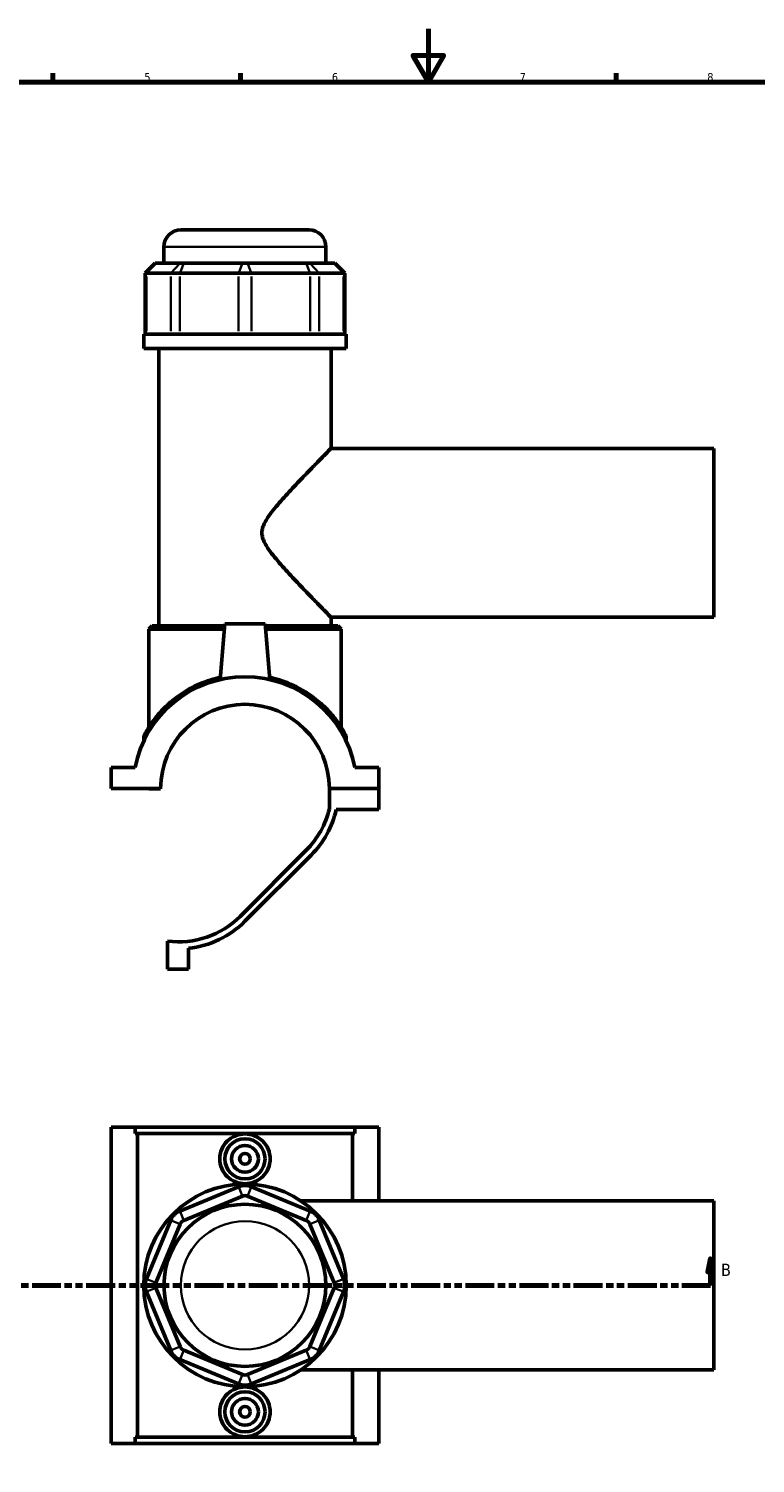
# Model space of a CAD drawing. Header units: millimetres. Extents: x 0 to 898, y -421 to 997.
# Tile 4 of 6: x 271 to 543, y 59 to 594. Entities that reach past the tile are written whole.
import ezdxf

# ---------------------------------------------------------------- set-up
doc = ezdxf.new("R2010")
doc.units = ezdxf.units.MM
doc.linetypes.add('DOUBLE_DASH_CHAIN', pattern=[1.2403, 0.6614, -0.0827, 0.1654, -0.0827, 0.1654, -0.0827])
for name, color, linetype, lineweight in [('Border (ANSI)', 7, 'Continuous', 70), ('Section Line (ANSI)', 7, 'DOUBLE_DASH_CHAIN', 70), ('Visible (ANSI)', 7, 'Continuous', 50), ('Visible Narrow (ANSI)', 7, 'Continuous', 35)]:
    doc.layers.add(name, color=color, linetype=linetype, lineweight=lineweight)
doc.styles.add('Label Text (ANSI)', font='tahoma.ttf')
doc.styles.add('Note Text (ANSI)', font='tahoma.ttf')

# ---------------------------------------------------------------- blocks, each defined once
blk = doc.blocks.new('Borders Default Border')
at = {"layer": 'Border (ANSI)'}
for p, q in [((280.33, 574), (280.33, 577.45)), ((350.42, 574), (350.42, 577.45)), ((490.58, 574), (490.58, 577.45))]:
    blk.add_line(p, q, dxfattribs=at)
at = {"layer": 'Border (ANSI)', "flags": 128}
for points in [[(420.5, 594), (420.5, 574), (414.73, 584), (426.27, 584), (420.5, 574)], [(20, 20), (20, 574), (821, 574), (821, 20), (20, 20)]]:
    blk.add_lwpolyline(points, dxfattribs=at)
at = {"layer": 'Border (ANSI)', "color": 230, "true_color": 0xff0080, "char_height": 3.05, "attachment_point": 7, "style": 'Note Text (ANSI)'}
for s, insert in [('5', (314.48, 574.34)), ('6', (384.49, 574.34)), ('7', (454.6, 574.4)), ('8', (524.63, 574.33))]:
    blk.add_mtext(s, dxfattribs=dict(at, insert=insert))
blk = doc.blocks.new('2dTransSection0')
at = {"layer": 'Section Line (ANSI)', "linetype": 'Continuous'}
for p, q in [((151.21, 135.1), (150.21, 130.1)), ((151.21, 130.1), (151.21, 135.1)), ((152.21, 130.1), (151.21, 135.1)), ((525.8, 135.1), (524.8, 130.1)), ((525.8, 130.1), (525.8, 135.1)), ((526.8, 130.1), (525.8, 135.1)), ((150.21, 130.1), (152.21, 130.1)), ((151.21, 125.1), (151.21, 130.1)), ((524.8, 130.1), (526.8, 130.1)), ((525.8, 125.1), (525.8, 130.1)), ((151.21, 125.1), (161.83, 125.1)), ((515.19, 125.1), (525.8, 125.1))]:
    blk.add_line(p, q, dxfattribs=at)
at = {"layer": 'Section Line (ANSI)', "linetype": 'DOUBLE_DASH_CHAIN', "ltscale": 16.303146}
blk.add_line((151.21, 125.1), (525.8, 125.1), dxfattribs=at)
at = {"layer": 'Section Line (ANSI)', "linetype": 'Continuous', "flags": 128}
for points in [[(152.21, 130.1), (151.21, 135.1), (150.21, 130.1), (152.21, 130.1)], [(526.8, 130.1), (525.8, 135.1), (524.8, 130.1), (526.8, 130.1)]]:
    blk.add_lwpolyline(points, dxfattribs=at)
at = {"layer": 'Section Line (ANSI)'}
for points in [[(152.21, 130.1), (151.21, 135.1), (150.21, 130.1), (152.21, 130.1)], [(526.8, 130.1), (525.8, 135.1), (524.8, 130.1), (526.8, 130.1)]]:
    blk.add_solid(points, dxfattribs=at)
at = {"layer": 'Section Line (ANSI)', "char_height": 4.57, "attachment_point": 7, "style": 'Label Text (ANSI)'}
for insert in [(144.46, 128.6), (529.76, 128.6)]:
    blk.add_mtext('B', dxfattribs=dict(at, insert=insert))

msp = doc.modelspace()

# ---------------------------------------------------------------- linework, layer by layer
at = {"layer": 'Visible (ANSI)'}
for p, q in [((328.091, 518.898), (375.971, 518.898)), ((321.791, 506.508), (321.791, 512.598)), ((382.271, 506.508), (382.271, 512.598)), ((318.53, 506.508), (314.75, 502.728)), ((318.53, 506.508), (318.722, 506.508)), ((327.796, 506.508), (318.722, 506.508)), ((327.796, 506.508), (329.16, 506.508)), ((351.067, 506.508), (329.16, 506.508)), ((351.067, 506.508), (352.996, 506.508)), ((374.902, 506.508), (352.996, 506.508)), ((374.902, 506.508), (376.266, 506.508)), ((385.34, 506.508), (376.266, 506.508)), ((385.34, 506.508), (385.532, 506.508)), ((385.532, 506.508), (389.312, 502.728)), ((315.23, 502.728), (314.75, 502.728)), ((314.75, 502.728), (314.75, 479.958)), ((315.23, 502.728), (324.304, 502.728)), ((327.713, 502.728), (324.304, 502.728)), ((327.713, 502.728), (349.62, 502.728)), ((354.442, 502.728), (349.62, 502.728)), ((354.442, 502.728), (376.349, 502.728)), ((379.758, 502.728), (376.349, 502.728)), ((379.758, 502.728), (388.833, 502.728)), ((389.312, 502.728), (388.833, 502.728)), ((389.312, 502.728), (389.312, 479.958)), ((389.831, 479.958), (314.231, 479.958)), ((314.231, 474.648), (314.231, 479.958)), ((389.831, 474.648), (389.831, 479.958)), ((389.831, 474.648), (314.231, 474.648)), ((319.901, 371.148), (319.901, 474.648)), ((384.161, 437.398), (384.161, 474.648)), ((384.161, 437.398), (527.031, 437.398)), ((527.031, 374.398), (527.031, 437.398)), ((317.381, 371.148), (316.121, 369.888)), ((344.355, 369.888), (316.121, 369.888)), ((316.121, 333.294), (316.121, 369.888)), ((317.381, 371.148), (344.466, 371.148)), ((344.531, 371.898), (342.713, 351.115)), ((359.531, 371.898), (344.531, 371.898)), ((359.531, 371.898), (361.35, 351.115)), ((359.597, 371.148), (386.681, 371.148)), ((387.941, 369.888), (359.707, 369.888)), ((384.161, 374.398), (527.031, 374.398)), ((384.161, 371.148), (384.161, 374.398)), ((386.681, 371.148), (387.941, 369.888)), ((387.941, 333.294), (387.941, 369.888)), ((314.231, 329.863), (314.231, 328.169)), ((389.831, 329.863), (389.831, 328.169)), ((311.011, 318.273), (302.031, 318.273)), ((302.031, 318.273), (302.031, 310.448)), ((402.031, 318.273), (393.051, 318.273)), ((402.031, 310.448), (402.031, 318.273)), ((302.031, 310.448), (320.531, 310.448)), ((316.121, 310.348), (316.121, 310.448)), ((320.531, 310.348), (316.121, 310.348)), ((383.531, 310.448), (402.031, 310.448)), ((402.031, 310.448), (383.531, 310.448)), ((383.531, 310.448), (383.531, 302.922)), ((402.031, 302.623), (402.031, 310.448)), ((386.131, 302.623), (402.031, 302.623)), ((374.924, 287.506), (350.193, 262.775)), ((352.031, 260.936), (376.762, 285.667)), ((323.131, 253.562), (323.131, 243.116)), ((330.956, 243.116), (330.956, 250.884)), ((323.131, 243.116), (330.956, 243.116)), ((302.031, 184.101), (311.011, 184.101)), ((302.031, 184.101), (302.031, 66.101)), ((311.011, 184.101), (393.051, 184.101)), ((311.011, 181.741), (311.011, 184.101)), ((393.051, 184.101), (393.051, 181.741)), ((393.051, 184.101), (402.031, 184.101)), ((402.031, 184.101), (402.031, 156.601)), ((393.051, 181.741), (311.011, 181.741)), ((311.846, 68.461), (311.846, 181.741)), ((392.217, 156.601), (392.217, 181.741)), ((349.62, 161.902), (327.713, 152.828)), ((376.349, 152.828), (354.442, 161.902)), ((329.16, 149.336), (351.067, 158.41)), ((352.996, 158.41), (374.902, 149.336)), ((372.926, 156.601), (527.031, 156.601)), ((527.031, 93.601), (527.031, 156.601)), ((324.304, 149.418), (315.23, 127.511)), ((318.722, 126.065), (327.796, 147.972)), ((376.266, 147.972), (385.34, 126.065)), ((388.833, 127.511), (379.758, 149.418)), ((327.796, 102.229), (318.722, 124.136)), ((385.34, 124.136), (376.266, 102.229)), ((315.23, 122.69), (324.304, 100.783)), ((379.758, 100.783), (388.833, 122.69)), ((327.713, 97.373), (349.62, 88.299)), ((351.067, 91.791), (329.16, 100.866)), ((374.902, 100.866), (352.996, 91.791)), ((354.442, 88.299), (376.349, 97.373)), ((372.926, 93.601), (527.031, 93.601)), ((392.217, 68.461), (392.217, 93.601)), ((402.031, 93.601), (402.031, 66.101)), ((311.011, 66.101), (302.031, 66.101)), ((311.011, 66.101), (311.011, 68.461)), ((393.051, 68.461), (311.011, 68.461)), ((311.011, 66.101), (393.051, 66.101)), ((393.051, 68.461), (393.051, 66.101)), ((402.031, 66.101), (393.051, 66.101))]:
    msp.add_line(p, q, dxfattribs=at)
for centre, radius in [((352.031, 172.301), 7.5), ((352.031, 172.301), 5), ((352.031, 172.301), 2), ((352.031, 125.101), 37.8), ((352.031, 125.101), 30.24), ((352.031, 77.901), 7.5), ((352.031, 77.901), 5), ((352.031, 77.901), 2)]:
    msp.add_circle(centre, radius, dxfattribs=at)
for centre, radius, start, end in [((328.091, 512.598), 6.3, 90, 180), ((375.971, 512.598), 6.3, 0, 90), ((352.031, 310.398), 41.769, 10.86741, 169.13259), ((352.031, 310.398), 31.5, 0.09095, 179.90905), ((314.861, 329.863), 0.63, 152.36074, 180), ((389.201, 329.863), 0.63, 0, 27.63926), ((352.031, 310.398), 32.375, 315, 346.64774), ((352.031, 310.398), 34.975, 315, 347.15579), ((327.3, 285.667), 32.375, 262.60172, 315), ((327.3, 285.667), 34.975, 276.00049, 315), ((352.031, 156.081), 6.3, 67.5, 112.5), ((352.031, 156.081), 2.52, 67.5, 112.5), ((330.124, 147.007), 6.3, 112.5, 157.5), ((373.938, 147.007), 6.3, 22.5, 67.5), ((330.124, 147.007), 2.52, 112.5, 157.5), ((373.938, 147.007), 2.52, 22.5, 67.5), ((321.05, 125.101), 6.3, 157.5, 202.5), ((321.05, 125.101), 2.52, 157.5, 202.5), ((383.012, 125.101), 2.52, 337.5, 22.5), ((383.012, 125.101), 6.3, 337.5, 22.5), ((330.124, 103.194), 2.52, 202.5, 247.5), ((373.938, 103.194), 2.52, 292.5, 337.5), ((330.124, 103.194), 6.3, 202.5, 247.5), ((373.938, 103.194), 6.3, 292.5, 337.5), ((352.031, 94.12), 2.52, 247.5, 292.5), ((352.031, 94.12), 6.3, 247.5, 292.5)]:
    msp.add_arc(centre, radius, start, end, dxfattribs=at)
for points, knots in [([(384.161, 374.398), (384.161, 374.398), (383.94, 374.624), (383.068, 375.514), (382.419, 376.177), (380.781, 377.854), (379.791, 378.869), (377.602, 381.123), (376.403, 382.36), (373.707, 385.163), (372.097, 386.848), (368.791, 390.369), (367.092, 392.205), (364.649, 394.975), (363.857, 395.896), (362.345, 397.739), (361.624, 398.661), (360.301, 400.537), (359.701, 401.479), (358.98, 402.999), (358.772, 403.523), (358.463, 404.644), (358.363, 405.24), (358.363, 406.556), (358.463, 407.153), (358.772, 408.273), (358.98, 408.797), (359.701, 410.318), (360.301, 411.259), (361.624, 413.135), (362.345, 414.057), (363.857, 415.901), (364.649, 416.821), (367.092, 419.592), (368.791, 421.428), (372.097, 424.949), (373.707, 426.633), (376.403, 429.436), (377.602, 430.674), (379.791, 432.927), (380.781, 433.943), (382.419, 435.62), (383.068, 436.283), (383.94, 437.172), (384.161, 437.398), (384.161, 437.398)], [5.7527554, 5.7527554, 5.7527554, 5.7527554, 6.4013831, 6.4013831, 7.0500107, 7.0500107, 7.6986384, 7.6986384, 8.347266, 8.347266, 9.1368272, 9.1368272, 9.9263884, 9.9263884, 10.321169, 10.321169, 10.7159496, 10.7159496, 11.1107302, 11.1107302, 11.3081205, 11.3081205, 11.5055108, 11.5055108, 11.7029011, 11.7029011, 11.9002914, 11.9002914, 12.295072, 12.295072, 12.6898526, 12.6898526, 13.0846332, 13.0846332, 13.8741945, 13.8741945, 14.6637557, 14.6637557, 15.3123833, 15.3123833, 15.961011, 15.961011, 16.6096386, 16.6096386, 17.2582663, 17.2582663, 17.2582663, 17.2582663]), ([(342.789, 351.97), (341.622, 351.711), (340.478, 351.406), (336.048, 350.026), (333.007, 348.63), (327.221, 345.198), (324.571, 343.098), (320.372, 339.017), (318.727, 337.035), (316.799, 334.348), (316.253, 333.516), (315.341, 332.039), (314.974, 331.393), (314.491, 330.515), (314.352, 330.248), (314.307, 330.162), (314.303, 330.155), (314.303, 330.155)], [19.8576869, 19.8576869, 19.8576869, 19.8576869, 20.2199358, 20.2199358, 21.2994969, 21.2994969, 22.5338948, 22.5338948, 23.6337883, 23.6337883, 24.1623824, 24.1623824, 24.6909766, 24.6909766, 25.1576204, 25.1576204, 25.2465798, 25.2465798, 25.2465798, 25.2465798]), ([(389.759, 330.155), (389.759, 330.155), (389.639, 330.389), (389.126, 331.328), (388.674, 332.129), (387.659, 333.746), (387.151, 334.509), (385.57, 336.701), (384.36, 338.197), (381.647, 341.062), (380.17, 342.436), (376.089, 345.677), (373.277, 347.475), (367.395, 350.23), (364.424, 351.27), (361.274, 351.971)], [12.6232925, 12.6232925, 12.6232925, 12.6232925, 13.1305412, 13.1305412, 13.7722156, 13.7722156, 14.252898, 14.252898, 15.0970132, 15.0970132, 15.8810308, 15.8810308, 17.0338422, 17.0338422, 18.0120009, 18.0120009, 18.0120009, 18.0120009]), ([(320.531, 310.348), (320.531, 310.365), (320.531, 310.382), (320.531, 310.415), (320.531, 310.432), (320.531, 310.448)], [-10.471053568, -10.471053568, -10.471053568, -10.471053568, -10.466051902, -10.466051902, -10.461050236, -10.461050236, -10.461050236, -10.461050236]), ([(361.425, 172.301), (361.425, 171.121), (361.184, 169.867), (360.215, 167.571), (359.488, 166.527), (357.819, 164.886), (356.767, 164.177), (354.461, 163.235), (353.208, 163.003), (350.855, 163.003), (349.601, 163.235), (347.296, 164.177), (346.243, 164.886), (344.575, 166.527), (343.847, 167.571), (342.878, 169.867), (342.638, 171.121), (342.638, 173.48), (342.878, 174.734), (343.847, 177.03), (344.575, 178.074), (346.243, 179.715), (347.296, 180.424), (349.601, 181.366), (350.855, 181.598), (353.208, 181.598), (354.461, 181.366), (356.767, 180.424), (357.819, 179.715), (359.488, 178.074), (360.215, 177.03), (361.184, 174.734), (361.425, 173.48), (361.425, 172.301)], [0, 0, 0, 0, 0.3538529, 0.3538529, 0.7077058, 0.7077058, 1.0606654, 1.0606654, 1.413625, 1.413625, 1.7665846, 1.7665846, 2.1195442, 2.1195442, 2.4733971, 2.4733971, 2.8272499, 2.8272499, 3.1811028, 3.1811028, 3.5349557, 3.5349557, 3.8879153, 3.8879153, 4.2408749, 4.2408749, 4.5938345, 4.5938345, 4.9467941, 4.9467941, 5.300647, 5.300647, 5.6544999, 5.6544999, 5.6544999, 5.6544999]), ([(361.425, 77.901), (361.425, 76.721), (361.184, 75.467), (360.215, 73.171), (359.488, 72.127), (357.819, 70.486), (356.767, 69.777), (354.461, 68.835), (353.208, 68.603), (350.855, 68.603), (349.601, 68.835), (347.296, 69.777), (346.243, 70.486), (344.575, 72.127), (343.847, 73.171), (342.878, 75.467), (342.638, 76.721), (342.638, 77.901), (342.638, 79.08), (342.878, 80.334), (343.847, 82.63), (344.575, 83.674), (346.243, 85.315), (347.296, 86.024), (349.601, 86.966), (350.855, 87.198), (353.208, 87.198), (354.461, 86.966), (356.767, 86.024), (357.819, 85.315), (359.488, 83.674), (360.215, 82.63), (361.184, 80.334), (361.425, 79.08), (361.425, 77.901)], [2.8272499, 2.8272499, 2.8272499, 2.8272499, 3.1811028, 3.1811028, 3.5349557, 3.5349557, 3.8879153, 3.8879153, 4.2408749, 4.2408749, 4.5938345, 4.5938345, 4.9467941, 4.9467941, 5.300647, 5.300647, 5.6544999, 5.6544999, 5.6544999, 6.0083528, 6.0083528, 6.3622057, 6.3622057, 6.7151653, 6.7151653, 7.0681249, 7.0681249, 7.4210845, 7.4210845, 7.7740441, 7.7740441, 8.1278969, 8.1278969, 8.4817498, 8.4817498, 8.4817498, 8.4817498])]:
    msp.add_open_spline(points, degree=3, knots=knots, dxfattribs=at)
at = {"layer": 'Visible Narrow (ANSI)'}
for p, q in [((381.899, 512.598), (322.164, 512.598)), ((318.547, 506.319), (315.404, 502.917)), ((327.622, 506.319), (324.479, 502.917)), ((329.088, 506.319), (327.786, 502.917)), ((350.995, 506.319), (349.693, 502.917)), ((353.068, 506.319), (354.37, 502.917)), ((374.975, 506.319), (376.277, 502.917)), ((376.441, 506.319), (379.584, 502.917)), ((385.515, 506.319), (388.658, 502.917)), ((315.23, 481.097), (315.23, 501.59)), ((324.304, 501.59), (324.304, 481.097)), ((327.713, 481.097), (327.713, 501.59)), ((349.62, 501.59), (349.62, 481.097)), ((354.442, 481.097), (354.442, 501.59)), ((376.349, 501.59), (376.349, 481.097)), ((379.758, 481.097), (379.758, 501.59)), ((388.833, 501.59), (388.833, 481.097)), ((350.995, 158.584), (349.693, 161.727)), ((353.068, 158.584), (354.37, 161.727)), ((327.786, 152.653), (329.088, 149.51)), ((374.975, 149.51), (376.277, 152.653)), ((327.622, 148.044), (324.479, 149.346)), ((376.441, 148.044), (379.584, 149.346)), ((318.547, 126.137), (315.404, 127.439)), ((318.547, 124.064), (315.404, 122.762)), ((385.515, 126.137), (388.658, 127.439)), ((385.515, 124.064), (388.658, 122.762)), ((327.622, 102.157), (324.479, 100.855)), ((376.441, 102.157), (379.584, 100.855)), ((329.088, 100.691), (327.786, 97.548)), ((374.975, 100.691), (376.277, 97.548)), ((350.995, 91.617), (349.693, 88.474)), ((353.068, 91.617), (354.37, 88.474))]:
    msp.add_line(p, q, dxfattribs=at)
msp.add_circle((352.031, 125.101), 23.94, dxfattribs=at)
msp.add_arc((389.201, 329.863), 0.63, 1.38196, 26.2573, dxfattribs=at)
for points, knots in [([(314.331, 330.049), (314.401, 330.179), (314.507, 330.374), (314.903, 331.083), (315.271, 331.719), (316.185, 333.174), (316.732, 333.994), (318.663, 336.641), (320.312, 338.594), (324.519, 342.614), (327.173, 344.684), (332.971, 348.065), (336.017, 349.44), (339.615, 350.542), (339.891, 350.623), (340.17, 350.702)], [-24.9773258, -24.9773258, -24.9773258, -24.9773258, -24.6909766, -24.6909766, -24.1623824, -24.1623824, -23.6337883, -23.6337883, -22.5338948, -22.5338948, -21.2994969, -21.2994969, -20.2199358, -20.2199358, -20.1307521, -20.1307521, -20.1307521, -20.1307521]), ([(363.891, 350.702), (366.088, 350.076), (368.179, 349.293), (373.317, 346.927), (376.135, 345.155), (380.223, 341.962), (381.703, 340.609), (384.422, 337.786), (385.634, 336.312), (387.218, 334.152), (387.726, 333.4), (388.744, 331.808), (389.197, 331.019), (389.59, 330.31), (389.673, 330.158), (389.731, 330.05)], [-17.738945, -17.738945, -17.738945, -17.738945, -17.0338422, -17.0338422, -15.8810308, -15.8810308, -15.0970132, -15.0970132, -14.252898, -14.252898, -13.7722156, -13.7722156, -13.1305412, -13.1305412, -12.8925374, -12.8925374, -12.8925374, -12.8925374])]:
    msp.add_open_spline(points, degree=3, knots=knots, dxfattribs=at)

# ---------------------------------------------------------------- block references
msp.add_blockref('Borders Default Border', (0, 0))
at = {"layer": 'Section Line (ANSI)'}
msp.add_blockref('2dTransSection0', (0, 0), dxfattribs=at)

doc.saveas('drawing.dxf')
